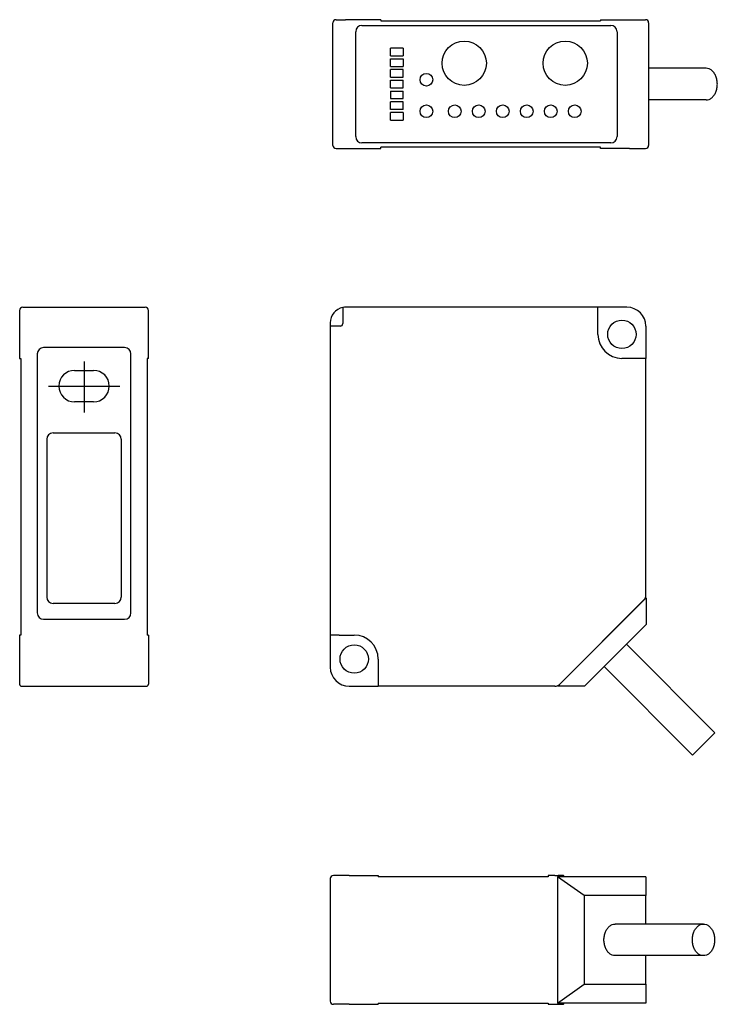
# Model space of a CAD drawing. Extents: x 6 to 288, y -366 to -210.
# Tile 4 of 4: x 178 to 288, y -366 to -210. Entities that reach past the tile are written whole.
import ezdxf

# ---------------------------------------------------------------- set-up
doc = ezdxf.new("R2010")
doc.units = 0
doc.layers.get('0').update_dxf_attribs({"linetype": 'CONTINUOUS'})
doc.layers.add('1', color=7, linetype='CONTINUOUS')

msp = doc.modelspace()

# ---------------------------------------------------------------- linework, layer by layer
at = {"color": 7, "linetype": 'CONTINUOUS'}
for p, q in [((227.58, -229.65), (227.58, -210.25)), ((228.08, -209.75), (229.58, -209.75)), ((235.18, -209.75), (229.58, -209.75)), ((235.18, -209.75), (235.18, -209.95)), ((235.18, -209.95), (269.98, -209.95)), ((269.98, -209.75), (269.98, -209.95)), ((269.98, -209.75), (274.58, -209.75)), ((274.58, -209.75), (277.08, -209.75)), ((277.58, -210.25), (277.58, -229.65)), ((231.18, -228.25), (231.18, -211.65)), ((232.18, -210.65), (271.58, -210.65)), ((272.58, -211.65), (272.58, -228.25)), ((236.68, -215.45), (236.68, -214.25)), ((238.68, -214.25), (236.68, -214.25)), ((238.68, -214.25), (238.68, -215.45)), ((236.68, -215.45), (238.68, -215.45)), ((236.68, -217.15), (236.68, -215.95)), ((236.68, -215.95), (238.68, -215.95)), ((238.68, -215.95), (238.68, -217.15)), ((236.68, -217.15), (238.68, -217.15)), ((238.68, -217.65), (236.68, -217.65)), ((236.68, -218.85), (236.68, -217.65)), ((238.68, -218.85), (238.68, -217.65)), ((286.7, -217.45), (277.58, -217.45)), ((236.68, -218.85), (238.68, -218.85)), ((236.68, -220.55), (236.68, -219.35)), ((236.68, -219.35), (238.68, -219.35)), ((238.68, -220.55), (238.68, -219.35)), ((236.68, -220.55), (238.68, -220.55)), ((236.68, -221.05), (236.68, -222.25)), ((236.68, -221.05), (238.68, -221.05)), ((238.68, -222.25), (238.68, -221.05)), ((236.68, -222.25), (238.68, -222.25)), ((238.68, -222.75), (236.68, -222.75)), ((236.68, -223.95), (236.68, -222.75)), ((238.68, -223.95), (238.68, -222.75)), ((286.7, -222.45), (277.58, -222.45)), ((238.68, -223.95), (236.68, -223.95)), ((238.68, -224.45), (236.68, -224.45)), ((236.68, -225.65), (236.68, -224.45)), ((236.68, -225.65), (238.68, -225.65)), ((238.68, -224.45), (238.68, -225.65)), ((228.08, -230.15), (229.58, -230.15)), ((229.58, -230.15), (235.18, -230.15)), ((271.58, -229.25), (232.18, -229.25)), ((235.18, -230.15), (235.18, -229.95)), ((264.63, -229.95), (235.18, -229.95)), ((269.98, -229.95), (264.63, -229.95)), ((269.98, -230.15), (269.98, -229.95)), ((274.58, -230.15), (269.98, -230.15)), ((274.58, -230.15), (277.08, -230.15)), ((229.15, -255.31), (229.15, -256.66)), ((269.55, -255.26), (229.65, -255.26)), ((269.55, -256.66), (269.55, -255.26)), ((274.15, -255.26), (269.55, -255.26)), ((177.95, -255.76), (177.95, -255.83)), ((177.95, -255.83), (177.95, -257.76)), ((198.35, -255.83), (198.35, -255.76)), ((198.35, -257.76), (198.35, -255.83)), ((229.15, -256.66), (229.15, -257.86)), ((269.55, -259.56), (269.55, -256.66)), ((177.95, -257.76), (177.95, -258.26)), ((177.95, -258.26), (177.95, -263.36)), ((198.35, -258.26), (198.35, -257.76)), ((198.35, -263.36), (198.35, -258.26)), ((227.15, -257.76), (227.15, -258.26)), ((228.55, -258.26), (227.15, -258.26)), ((227.15, -258.26), (227.15, -307.16)), ((228.75, -258.26), (228.55, -258.26)), ((277.15, -258.26), (277.15, -263.36)), ((194.57, -261.65), (181.74, -261.65)), ((177.95, -263.36), (178.15, -263.36)), ((178.15, -263.36), (178.15, -307.16)), ((180.74, -262.65), (180.74, -303.67)), ((195.57, -303.67), (195.57, -262.65)), ((198.35, -263.36), (198.15, -263.36)), ((198.15, -263.36), (198.15, -307.16)), ((276.15, -263.36), (273.35, -263.36)), ((277.15, -263.36), (276.15, -263.36)), ((277.15, -301.05), (277.15, -263.36)), ((186.65, -265.26), (189.65, -265.26)), ((189.65, -270.26), (186.65, -270.26)), ((183.25, -275.16), (193.05, -275.16)), ((182.25, -276.16), (182.25, -301.16)), ((194.05, -276.16), (194.05, -301.16)), ((193.05, -302.16), (183.25, -302.16)), ((277.18, -301.26), (277.03, -301.41)), ((277.18, -301.26), (277.18, -305.5)), ((181.74, -304.67), (194.57, -304.67)), ((277.18, -305.5), (274.07, -308.62)), ((177.95, -307.16), (177.95, -312.26)), ((178.15, -307.16), (177.95, -307.16)), ((198.35, -307.16), (198.15, -307.16)), ((198.35, -307.16), (198.35, -312.26)), ((228.55, -307.16), (227.15, -307.16)), ((227.15, -307.16), (227.15, -312.26)), ((228.55, -307.16), (230.95, -307.16)), ((274.07, -308.62), (270.53, -312.15)), ((288.07, -322.62), (274.07, -308.62)), ((234.75, -310.96), (234.75, -314.26)), ((177.95, -312.26), (177.95, -314.76)), ((198.35, -312.26), (198.35, -314.76)), ((270.53, -312.15), (267.42, -315.26)), ((284.53, -326.15), (270.53, -312.15)), ((177.95, -314.76), (177.95, -314.96)), ((198.35, -314.76), (198.35, -314.96)), ((234.75, -314.26), (234.75, -315.26)), ((178.25, -315.26), (178.45, -315.26)), ((178.45, -315.26), (197.85, -315.26)), ((197.85, -315.26), (198.05, -315.26)), ((230.15, -315.26), (234.75, -315.26)), ((261.65, -315.26), (234.75, -315.26)), ((262.74, -315.26), (261.65, -315.26)), ((263.47, -314.97), (263.18, -315.26)), ((267.42, -315.26), (263.18, -315.26)), ((284.53, -326.15), (288.07, -322.62)), ((227.15, -345.71), (227.15, -365.11)), ((230.15, -345.21), (227.65, -345.21)), ((230.15, -345.21), (234.75, -345.21)), ((234.75, -345.21), (234.75, -345.41)), ((261.65, -345.41), (234.75, -345.41)), ((262.74, -345.21), (261.69, -345.21)), ((262.74, -345.21), (263.24, -345.21)), ((263.15, -345.41), (263.15, -365.41)), ((267.4, -348.41), (263.15, -345.41)), ((263.98, -345.21), (263.24, -345.21)), ((277.15, -345.41), (277.15, -348.41)), ((267.4, -348.41), (267.4, -362.41)), ((277.15, -348.41), (267.4, -348.41)), ((277.15, -352.91), (277.15, -348.41)), ((286.28, -352.91), (272.28, -352.91)), ((286.28, -357.91), (272.28, -357.91)), ((277.15, -362.41), (277.15, -357.91)), ((263.15, -365.41), (267.4, -362.41)), ((267.4, -362.41), (277.15, -362.41)), ((277.15, -362.41), (277.15, -365.41)), ((230.15, -365.61), (227.65, -365.61)), ((230.15, -365.61), (234.75, -365.61)), ((234.75, -365.41), (234.75, -365.61)), ((234.75, -365.41), (261.65, -365.41)), ((261.69, -365.61), (262.74, -365.61)), ((262.74, -365.61), (263.24, -365.61)), ((263.24, -365.61), (263.98, -365.61))]:
    msp.add_line(p, q, dxfattribs=at)
for centre, radius in [((248.38, -216.65), 3.5), ((264.38, -216.65), 3.5), ((242.38, -219.25), 1), ((242.38, -224.25), 1), ((246.88, -224.25), 1), ((250.68, -224.25), 1), ((254.48, -224.25), 1), ((258.28, -224.25), 1), ((262.08, -224.25), 1), ((265.88, -224.25), 1), ((273.35, -259.56), 2.25), ((230.95, -310.96), 2.25)]:
    msp.add_circle(centre, radius, dxfattribs=at)
for centre, radius, start, end in [((228.08, -210.25), 0.5, 90, 180), ((277.08, -210.25), 0.5, 0, 90), ((232.18, -211.65), 1, 90, 180), ((271.58, -211.65), 1, 0, 90), ((232.18, -228.25), 1, 180, -90), ((271.58, -228.25), 1, -90, 0), ((228.08, -229.65), 0.5, 180, -90), ((277.08, -229.65), 0.5, -90, 0), ((178.45, -255.76), 0.5, 90, 180), ((197.85, -255.76), 0.5, 0, 90), ((229.65, -257.76), 2.5, 101.537, 180), ((229.65, -257.76), 2.5, 90, 101.537), ((274.15, -258.26), 3, 0, 90), ((228.75, -257.86), 0.4, -90, 0), ((273.35, -259.56), 3.8, 180, -90), ((181.74, -262.65), 1, 90, 180), ((194.57, -262.65), 1, 0, 90), ((186.65, -267.76), 2.5, 90, -90), ((189.65, -267.76), 2.5, -90, 90), ((183.25, -276.16), 1, 90, 180), ((193.05, -276.16), 1, 0, 90), ((183.25, -301.16), 1, 180, -90), ((193.05, -301.16), 1, -90, 0), ((276.65, -301.05), 0.5, -45, 0), ((181.74, -303.67), 1, 180, -90), ((194.57, -303.67), 1, -90, 0), ((230.95, -310.96), 3.8, 0, 90), ((230.15, -312.26), 3, 180, -90), ((178.25, -314.96), 0.3, 180, -90), ((198.05, -314.96), 0.3, -90, 0), ((262.74, -314.26), 1, -90, -45), ((227.65, -345.71), 0.5, 90, 180), ((227.65, -365.11), 0.5, 180, -90)]:
    msp.add_arc(centre, radius, start, end, dxfattribs=at)
for points, knots in [([(286.7, -222.45), (286.85, -222.43), (287.18, -222.4), (287.61, -222.12), (287.98, -221.72), (288.25, -221.2), (288.43, -220.6), (288.49, -219.95), (288.43, -219.31), (288.25, -218.71), (287.98, -218.18), (287.61, -217.78), (287.18, -217.51), (286.85, -217.47), (286.7, -217.45)], [0, 0, 0, 0, 0.465394, 0.959511, 1.499776, 2.088847, 2.717129, 3.366975, 4.01682, 4.645103, 5.234174, 5.774438, 6.268555, 6.733949, 6.733949, 6.733949, 6.733949]), ([(261.69, -345.21), (261.68, -345.21), (261.67, -345.22), (261.67, -345.23), (261.66, -345.26), (261.66, -345.3), (261.66, -345.35), (261.66, -345.39), (261.65, -345.41)], [0, 0, 0, 0, 0.0098267, 0.0207776, 0.0519979, 0.0961347, 0.1466949, 0.209138, 0.209138, 0.209138, 0.209138]), ([(264.2, -345.41), (264.2, -345.39), (264.18, -345.35), (264.15, -345.3), (264.11, -345.25), (264.06, -345.23), (264.02, -345.21), (263.99, -345.21), (263.98, -345.21)], [0, 0, 0, 0, 0.0636542, 0.125132, 0.1879842, 0.2480566, 0.2889961, 0.3219366, 0.3219366, 0.3219366, 0.3219366]), ([(272.28, -357.91), (272.12, -357.9), (271.8, -357.86), (271.36, -357.58), (271, -357.18), (270.72, -356.66), (270.55, -356.06), (270.49, -355.41), (270.55, -354.77), (270.72, -354.17), (271, -353.64), (271.36, -353.24), (271.8, -352.97), (272.12, -352.93), (272.28, -352.91)], [0, 0, 0, 0, 0.465394, 0.959511, 1.499776, 2.088847, 2.717129, 3.366975, 4.01682, 4.645103, 5.234174, 5.774438, 6.268555, 6.733949, 6.733949, 6.733949, 6.733949]), ([(286.28, -357.91), (286.12, -357.9), (285.8, -357.86), (285.36, -357.58), (285, -357.18), (284.72, -356.66), (284.55, -356.06), (284.49, -355.41), (284.55, -354.77), (284.72, -354.17), (285, -353.64), (285.36, -353.24), (285.8, -352.97), (286.12, -352.93), (286.28, -352.91)], [0, 0, 0, 0, 0.465394, 0.959511, 1.499776, 2.088847, 2.717129, 3.366975, 4.01682, 4.645103, 5.234174, 5.774438, 6.268555, 6.733949, 6.733949, 6.733949, 6.733949]), ([(286.28, -352.91), (286.43, -352.93), (286.75, -352.97), (287.19, -353.24), (287.56, -353.64), (287.83, -354.17), (288.01, -354.77), (288.06, -355.41), (288.01, -356.06), (287.83, -356.66), (287.56, -357.18), (287.19, -357.58), (286.75, -357.86), (286.43, -357.9), (286.28, -357.91)], [0, 0, 0, 0, 0.465394, 0.959511, 1.499776, 2.088847, 2.717129, 3.366975, 4.01682, 4.645103, 5.234174, 5.774438, 6.268555, 6.733949, 6.733949, 6.733949, 6.733949]), ([(261.65, -365.41), (261.66, -365.43), (261.66, -365.47), (261.66, -365.52), (261.66, -365.57), (261.67, -365.59), (261.67, -365.61), (261.68, -365.61), (261.69, -365.61)], [0, 0, 0, 0, 0.0624424, 0.1130024, 0.1571372, 0.188357, 0.1993099, 0.2091379, 0.2091379, 0.2091379, 0.2091379]), ([(263.98, -365.61), (263.99, -365.61), (264.02, -365.61), (264.06, -365.6), (264.11, -365.57), (264.15, -365.53), (264.18, -365.47), (264.2, -365.43), (264.2, -365.41)], [0, 0, 0, 0, 0.0329366, 0.07387, 0.1339466, 0.1968034, 0.2582818, 0.3219365, 0.3219365, 0.3219365, 0.3219365])]:
    msp.add_open_spline(points, degree=3, knots=knots, dxfattribs=at)
at = {"layer": '1', "color": 7, "linetype": 'CONTINUOUS'}
for p, q in [((178.45, -255.26), (197.85, -255.26)), ((188.15, -263.87), (188.15, -271.94)), ((182.54, -267.76), (193.83, -267.76)), ((263.45, -314.97), (277.01, -301.41)), ((277.03, -301.41), (263.47, -314.97)), ((277.15, -345.41), (263.15, -345.41)), ((277.15, -365.41), (263.15, -365.41))]:
    msp.add_line(p, q, dxfattribs=at)

doc.saveas('drawing.dxf')
